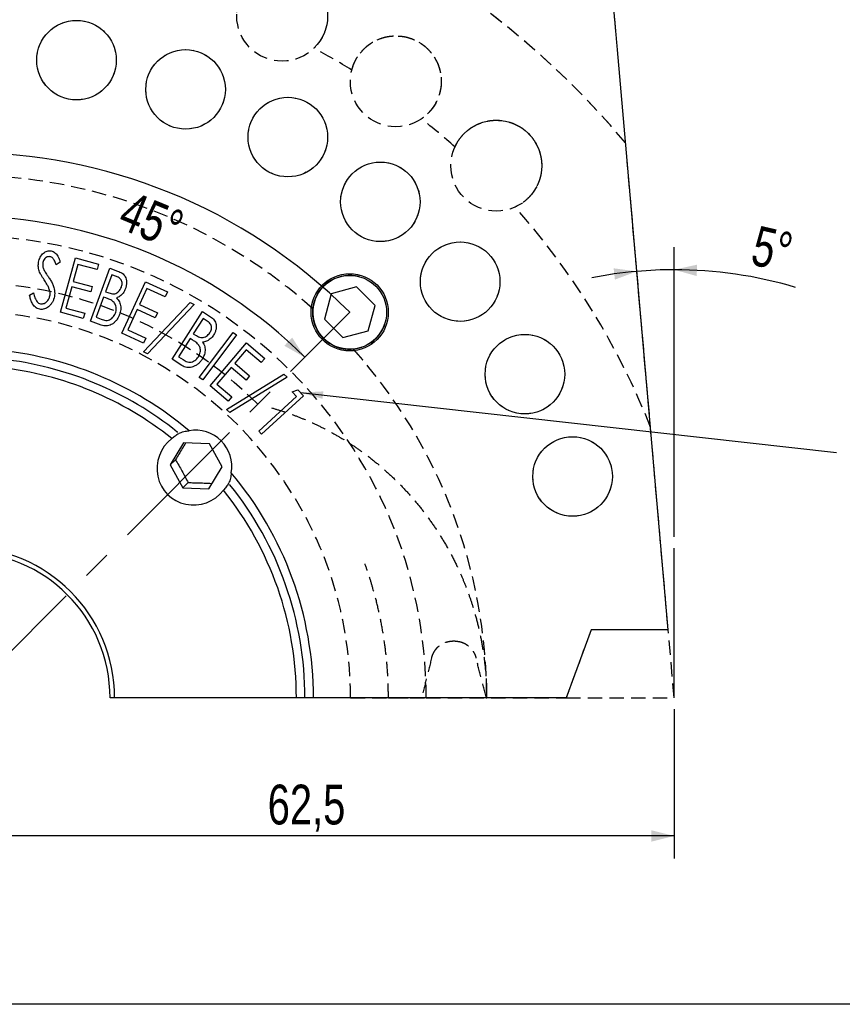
# Model space of a CAD drawing. Header units: millimetres. Extents: x 8 to 862, y 8 to 585.
# Tile 3 of 84: x 122 to 195, y 8 to 95. Entities that reach past the tile are written whole.
import ezdxf

# ---------------------------------------------------------------- set-up
doc = ezdxf.new("R2010")
doc.units = ezdxf.units.MM
doc.header["$PDSIZE"] = -1
doc.linetypes.add('CENTERX2', pattern=[20.32, 12.7, -2.54, 2.54, -2.54])
doc.linetypes.add('HIDDEN', pattern=[1.905, 1.27, -0.635])
for name, color, linetype in [('CENTERLINE', 4, 'CENTERX2'), ('DETAIL', 3, 'Continuous'), ('DIMENSIONS', 2, 'Continuous'), ('HIDDEN', 3, 'HIDDEN'), ('TEXT', 2, 'Continuous')]:
    doc.layers.add(name, color=color, linetype=linetype)
doc.layers.add('OUTLINE', color=7, linetype='Continuous', lineweight=25)
doc.styles.add('SLDTEXTSTYLE0', font='TXT', dxfattribs={"width": 0.75})
doc.dimstyles.new('SLDDIMSTYLE19', dxfattribs={"dimtxt": 0.18, "dimasz": 2, "dimexe": 0, "dimexo": 0.0625, "dimgap": 0, "dimtad": 0, "dimtih": 1, "dimtoh": 1, "dimdec": 0, "dimrnd": 1e-09, "dimzin": 0, "dimdsep": 46, "dimtxsty": 'Standard', "dimsah": 1, "dimcen": 0.09, "dimadec": 0, "dimazin": 0, "dimtfac": 2, "dimtdec": 0, "dimtofl": 0, "dimtmove": 0, "dimatfit": 3, "dimfxl": 0, "dimfrac": 2, "dimtolj": 1, "dimtzin": 0, "dimarcsym": 0})
doc.dimstyles.new('SLDDIMSTYLE2', dxfattribs={"dimtxt": 3.5, "dimasz": 2, "dimexe": 0, "dimexo": 0.0625, "dimgap": 0.875, "dimtad": 1, "dimrnd": 1e-09, "dimzin": 12, "dimdsep": 46, "dimtxsty": 'SLDTEXTSTYLE0', "dimsah": 1, "dimcen": 0.09, "dimadec": 0, "dimazin": 3, "dimtfac": 1, "dimtofl": 0, "dimtmove": 0, "dimatfit": 3, "dimfxl": 0, "dimfrac": 2, "dimtolj": 1, "dimtzin": 12, "dimarcsym": 0})
doc.dimstyles.new('SLDDIMSTYLE8', dxfattribs={"dimtxt": 3.5, "dimasz": 2, "dimexe": 0, "dimexo": 0.0625, "dimgap": 0.875, "dimtad": 1, "dimdec": 4, "dimzin": 12, "dimdsep": 46, "dimtxsty": 'SLDTEXTSTYLE0', "dimsah": 1, "dimcen": 0.09, "dimazin": 3, "dimtfac": 1, "dimtofl": 0, "dimtmove": 0, "dimatfit": 3, "dimfxl": 0, "dimfrac": 2, "dimtolj": 1, "dimtzin": 12, "dimarcsym": 0})

# ---------------------------------------------------------------- blocks, each defined once
blk = doc.blocks.new('_D_70')
at = {"layer": 'DIMENSIONS'}
blk.add_arc((117.359, 34.961), 42.397, 45, 90, dxfattribs=at)
for points in [[(117.359, 77.358), (119.347, 76.811), (119.37, 77.811)], [(147.338, 64.94), (146.236, 66.683), (145.546, 65.959)]]:
    blk.add_solid(points, dxfattribs=at)
at = {"layer": 'DIMENSIONS', "insert": (132.059, 79.646), "char_height": 3.5, "attachment_point": 1, "rotation": 337.5, "style": 'SLDTEXTSTYLE0'}
blk.add_mtext('45°', dxfattribs=at)
blk = doc.blocks.new('_D_72')
at = {"layer": 'DIMENSIONS'}
for p, q in [((117.359, 33.961), (117.359, 20.819)), ((179.859, 33.961), (179.859, 20.819)), ((179.859, 22.819), (117.359, 22.819))]:
    blk.add_line(p, q, dxfattribs=at)
for points in [[(117.359, 22.819), (119.359, 22.319), (119.359, 23.319)], [(179.859, 22.819), (177.859, 23.319), (177.859, 22.319)]]:
    blk.add_solid(points, dxfattribs=at)
at = {"layer": 'DIMENSIONS', "insert": (144.083, 27.331), "char_height": 3.5, "attachment_point": 1, "style": 'SLDTEXTSTYLE0'}
blk.add_mtext('62,5', dxfattribs=at)
blk = doc.blocks.new('_D_73')
at = {"layer": 'DIMENSIONS'}
blk.add_line((179.859, 49.133), (179.859, 74.648), dxfattribs=at)
for start, end in [(95, 101.07347), (90, 95), (73.52764, 90)]:
    blk.add_arc((179.859, 34.961), 37.686, start, end, dxfattribs=at)
for points in [[(179.859, 72.648), (181.845, 72.095), (181.872, 73.094)], [(176.575, 72.504), (174.531, 72.774), (174.644, 71.78)]]:
    blk.add_solid(points, dxfattribs=at)
at = {"layer": 'DIMENSIONS', "insert": (187.249, 76.567), "char_height": 3.5, "attachment_point": 1, "rotation": 346.90855, "style": 'SLDTEXTSTYLE0'}
blk.add_mtext('5°', dxfattribs=at)

msp = doc.modelspace()

# ---------------------------------------------------------------- linework, layer by layer
at = {"color": 7, "linetype": 'Continuous', "lineweight": 0}
msp.add_point((151.30031, 68.90222), dxfattribs=at)
at = {"layer": 'CENTERLINE'}
msp.add_line((117.35918, 34.96109), (151.30031, 68.90222), dxfattribs=at)
at = {"layer": 'DETAIL'}
msp.add_arc((151.30031, 68.90222), 3.25, 75, 345, dxfattribs=at)
msp.add_arc((151.30031, 68.90222), 3.25, 75, 345, dxfattribs=at)
at = {"layer": 'HIDDEN'}
for p, q in [((179.33425, 40.96109), (176.06286, 78.35323)), ((172.543, 40.96109), (170.35918, 34.96109)), ((179.33425, 40.96109), (172.543, 40.96109)), ((179.85918, 34.96109), (179.33425, 40.96109)), ((160.57525, 39.96109), (160.33636, 39.96109)), ((151.37801, 34.96109), (157.62191, 34.96109)), ((154.70918, 34.96109), (158.0304, 34.96109)), ((158.0304, 34.96109), (170.35918, 34.96109)), ((163.32639, 34.96109), (163.35918, 34.96109)), ((170.35918, 34.96109), (179.85918, 34.96109))]:
    msp.add_line(p, q, dxfattribs=at)
for centre, radius in [((145.35764, 95.00398), 4), ((127.25713, 91.09513), 3.5), ((155.35862, 89.22991), 4), ((136.85433, 88.52357), 3.5), ((145.85918, 84.32454), 3.5), ((164.20501, 81.80691), 4), ((153.99808, 78.62562), 3.5), ((161.02372, 71.59998), 3.5), ((151.30031, 68.90222), 3.25), ((166.72263, 63.46109), 3.5), ((170.92166, 54.45624), 3.5)]:
    msp.add_circle(centre, radius, dxfattribs=at)
for radius, start, end in [(76, 39.9913068, 140.0086932), (76, 39.9913068, 82.4391568), (64.95, 58.3046094, 61.6953906), (64.95, 48.3046094, 51.6953906), (46, 48.1240038, 86.8759962), (46, 48.1240038, 86.8759962), (64.95, 21.5408666, 41.6953906), (40.67122, 0, 180), (36.55, 45, 135), (36.55, 45, 135), (34.01882, 0, 180), (46, 0, 41.8759962), (46, 0, 41.8759962)]:
    msp.add_arc((117.35918, 34.96109), radius, start, end, dxfattribs=at)
for points, knots in [([(141.36938, 95.31018), (141.38697, 95.46773), (141.42223, 95.78339), (141.54381, 96.2379), (141.71306, 96.67475), (141.93393, 97.09019), (142.20525, 97.48162), (142.52772, 97.84496), (142.90058, 98.17372), (143.29455, 98.44153), (143.69833, 98.65172), (144.10123, 98.8099), (144.50425, 98.91917), (144.8987, 98.98315), (145.27632, 99.00904), (145.64474, 98.99931), (145.998, 98.95689), (146.33123, 98.88841), (146.66242, 98.79069), (146.98656, 98.6624), (147.29925, 98.50649), (147.63689, 98.30027), (147.98372, 98.03331), (148.3318, 97.69365), (148.63358, 97.31597), (148.88819, 96.90448), (149.08617, 96.47699), (149.22948, 96.04097), (149.32039, 95.60492), (149.36176, 95.17297), (149.35676, 94.7478), (149.3083, 94.33415), (149.20837, 93.88631), (149.0413, 93.41253), (148.78932, 92.92633), (148.49489, 92.50077), (148.26129, 92.2561), (148.15581, 92.14562)], [0, 0, 0, 0, 0.03441578, 0.06895525, 0.10349959, 0.13792268, 0.17254143, 0.20731243, 0.24204361, 0.27660793, 0.30402444, 0.33149758, 0.35888024, 0.38053764, 0.40224705, 0.42387907, 0.44197981, 0.460131, 0.47821957, 0.49637154, 0.51458899, 0.53274261, 0.55843152, 0.58413587, 0.61213225, 0.64014859, 0.6692329, 0.69842565, 0.72755224, 0.75707524, 0.78670281, 0.81635283, 0.84590655, 0.88618371, 0.92655845, 0.96683737, 1, 1, 1, 1]), ([(151.48412, 90.22402), (151.52881, 90.37612), (151.61834, 90.68086), (151.81699, 91.10735), (152.05954, 91.50817), (152.34918, 91.87895), (152.68436, 92.21732), (153.06502, 92.51914), (153.48931, 92.77816), (153.9238, 92.97349), (154.35794, 93.11038), (154.78218, 93.19619), (155.19806, 93.23381), (155.59762, 93.22833), (155.97401, 93.18824), (156.33514, 93.1147), (156.67566, 93.01157), (156.99194, 92.88626), (157.30113, 92.73251), (157.59808, 92.5499), (157.87893, 92.34205), (158.17564, 92.08034), (158.47084, 91.7572), (158.75466, 91.36227), (158.98626, 90.93791), (159.16555, 90.48847), (159.28629, 90.03309), (159.35171, 89.57881), (159.36552, 89.1336), (159.33125, 88.70103), (159.25249, 88.28318), (159.13295, 87.88423), (158.95676, 87.46055), (158.70996, 87.02298), (158.37738, 86.58792), (158.01353, 86.21996), (157.74099, 86.01957), (157.61793, 85.92908)], [0, 0, 0, 0, 0.0344158, 0.06895515, 0.10349966, 0.13792265, 0.17254148, 0.2073124, 0.24204352, 0.27660792, 0.30402453, 0.33149758, 0.35888017, 0.38053763, 0.40224699, 0.423879, 0.44197969, 0.46013107, 0.47821964, 0.49637156, 0.51458901, 0.53274263, 0.55843149, 0.58413577, 0.61213219, 0.64014857, 0.66923284, 0.69842564, 0.72755231, 0.7570753, 0.78670285, 0.81635287, 0.84590658, 0.88618367, 0.92655843, 0.96683732, 1, 1, 1, 1]), ([(160.56199, 83.45872), (160.63241, 83.60075), (160.7735, 83.88532), (161.0432, 84.27083), (161.35166, 84.62344), (161.70129, 84.93829), (162.09013, 85.21332), (162.51742, 85.44445), (162.98024, 85.62586), (163.44205, 85.74277), (163.89337, 85.80219), (164.32606, 85.81302), (164.74216, 85.77787), (165.1347, 85.70308), (165.4984, 85.59825), (165.84128, 85.46311), (166.15872, 85.30242), (166.44843, 85.12409), (166.72622, 84.91899), (166.98695, 84.68758), (167.22745, 84.43412), (167.4742, 84.12487), (167.7088, 83.75538), (167.91974, 83.31716), (168.07413, 82.85903), (168.17265, 82.38528), (168.21247, 81.91586), (168.19801, 81.45712), (168.1343, 81.01628), (168.02545, 80.59622), (167.87532, 80.1984), (167.68832, 79.82627), (167.44124, 79.43962), (167.1222, 79.05156), (166.71913, 78.68086), (166.29691, 78.38167), (165.99372, 78.23164), (165.85681, 78.1639)], [0, 0, 0, 0, 0.03441591, 0.06895526, 0.1034996, 0.1379226, 0.17254146, 0.20731229, 0.24204359, 0.27660802, 0.30402456, 0.33149761, 0.3588802, 0.38053769, 0.402247, 0.42387901, 0.44197963, 0.46013098, 0.47821975, 0.49637153, 0.51458888, 0.53274254, 0.55843152, 0.58413574, 0.61213214, 0.64014873, 0.66923288, 0.69842569, 0.72755225, 0.75707527, 0.78670284, 0.81635284, 0.84590656, 0.88618368, 0.92655845, 0.96683726, 1, 1, 1, 1]), ([(177.77281, 58.80844), (177.7228, 59.38009), (177.62278, 60.52338), (177.47391, 62.22494), (177.32591, 63.91663), (177.1649, 65.75683), (176.99134, 67.74073), (176.80561, 69.86357), (176.62157, 71.96718), (176.41843, 74.2891), (176.19687, 76.8215), (175.95736, 79.55904), (175.79989, 81.35905), (175.72115, 82.25901)], [0, 0, 0, 0, 0.06977122, 0.13954296, 0.20943678, 0.27933101, 0.36913129, 0.458953, 0.54877961, 0.63858676, 0.75905011, 0.87953059, 1, 1, 1, 1]), ([(148.06513, 69.21229), (147.98023, 69.28805), (147.81016, 69.43981), (147.58639, 69.63583), (147.38941, 69.80654), (147.22542, 69.94711), (147.09525, 70.05775), (147.00104, 70.13724), (146.94565, 70.18388), (146.92839, 70.19836), (146.94947, 70.1806), (147.00995, 70.1298), (147.10722, 70.04761), (147.24, 69.93464), (147.40741, 69.79103), (147.60616, 69.61861), (147.82511, 69.42658), (147.98755, 69.28155), (148.06513, 69.21229)], [0, 0, 0, 0, 0.0629023, 0.12600441, 0.18890577, 0.25181299, 0.31492161, 0.37782854, 0.4406061, 0.50358444, 0.56636282, 0.62897078, 0.69177806, 0.7543868, 0.81708507, 0.87998188, 0.94267982, 1, 1, 1, 1]), ([(151.61038, 65.66704), (151.49257, 65.65956), (151.25661, 65.64456), (150.89929, 65.67117), (150.54424, 65.73419), (150.19572, 65.83887), (149.85856, 65.98224), (149.54256, 66.16044), (149.25241, 66.37088), (148.99009, 66.60775), (148.75718, 66.86844), (148.55689, 67.1493), (148.3891, 67.44492), (148.25259, 67.75633), (148.15001, 68.08022), (148.08224, 68.41227), (148.04173, 68.79194), (148.05652, 69.05756), (148.06513, 69.21229)], [0, 0, 0, 0, 0.06327573, 0.12673552, 0.18999069, 0.25345678, 0.31713628, 0.38058339, 0.44117876, 0.50197877, 0.56257117, 0.62115972, 0.67993397, 0.73853292, 0.79797187, 0.85758858, 0.91704347, 1, 1, 1, 1]), ([(148.06513, 69.21229), (148.05765, 69.09448), (148.04265, 68.85852), (148.06926, 68.5012), (148.13228, 68.14615), (148.23696, 67.79763), (148.38033, 67.46048), (148.55854, 67.14447), (148.76897, 66.85431), (149.00584, 66.592), (149.26654, 66.35908), (149.54739, 66.1588), (149.84301, 65.991), (150.15442, 65.8545), (150.47831, 65.75192), (150.81036, 65.68415), (151.19003, 65.64364), (151.45565, 65.65843), (151.61038, 65.66704)], [0, 0, 0, 0, 0.06327517, 0.12673534, 0.18999055, 0.25345599, 0.31713566, 0.38058337, 0.44117789, 0.50197885, 0.56257129, 0.62115988, 0.67993417, 0.73853303, 0.79797143, 0.85758853, 0.91704376, 1, 1, 1, 1]), ([(151.61038, 65.66704), (151.68614, 65.58214), (151.83791, 65.41207), (152.03392, 65.1883), (152.20464, 64.99131), (152.3452, 64.82733), (152.45584, 64.69716), (152.53533, 64.60295), (152.58198, 64.54755), (152.59645, 64.5303), (152.5787, 64.55138), (152.52789, 64.61186), (152.44571, 64.70913), (152.33273, 64.8419), (152.18912, 65.00932), (152.0167, 65.20807), (151.82467, 65.42701), (151.67965, 65.58946), (151.61038, 65.66704)], [0, 0, 0, 0, 0.06290217, 0.12600428, 0.18890575, 0.25181298, 0.31492161, 0.37782849, 0.44060608, 0.50358547, 0.56636281, 0.62897078, 0.69177806, 0.75438782, 0.81708512, 0.87998194, 0.94268065, 1, 1, 1, 1]), ([(144.42475, 60.4932), (144.7866, 60.3855), (145.51067, 60.16997), (146.57841, 59.78411), (147.62989, 59.35384), (148.67303, 58.87024), (149.70543, 58.33323), (150.72444, 57.74213), (151.71633, 57.10453), (152.74859, 56.37259), (153.81122, 55.53398), (154.89255, 54.57848), (155.92265, 53.56289), (156.897, 52.49196), (157.81124, 51.37054), (158.664, 50.1987), (159.45245, 48.97859), (160.17575, 47.71369), (160.77982, 46.50991), (161.28004, 45.37974), (161.69215, 44.33239), (162.06038, 43.26844), (162.41607, 42.08326), (162.74094, 40.77253), (163.01602, 39.33474), (163.21223, 37.88292), (163.33598, 36.42349), (163.35146, 35.44819), (163.35918, 34.96109)], [0, 0, 0, 0, 0.0335752, 0.06718415, 0.10079356, 0.13436923, 0.1690761, 0.20381938, 0.23856303, 0.27327033, 0.31553835, 0.3579341, 0.4003959, 0.44285888, 0.48525759, 0.52752755, 0.57010346, 0.6127117, 0.65528784, 0.68812348, 0.72098843, 0.75385346, 0.78668922, 0.82928748, 0.87198131, 0.91470747, 0.95740153, 1, 1, 1, 1]), ([(154.70918, 34.96109), (154.70198, 35.49758), (154.68758, 36.57086), (154.57164, 38.17718), (154.38582, 39.78727), (154.12137, 41.3974), (153.77989, 43.00387), (153.40456, 44.42975), (153.02458, 45.67987), (152.77392, 46.39649), (152.64853, 46.75499)], [0, 0, 0, 0, 0.13375925, 0.26759027, 0.4013495, 0.53777862, 0.67428387, 0.81071299, 0.90530577, 1, 1, 1, 1]), ([(158.50876, 38.47873), (158.54035, 38.58441), (158.60447, 38.79886), (158.76268, 39.0908), (158.96297, 39.35387), (159.20145, 39.57557), (159.47483, 39.75423), (159.76042, 39.87529), (160.05106, 39.94798), (160.24057, 39.95669), (160.33636, 39.96109)], [0, 0, 0, 0, 0.12622708, 0.25615147, 0.38240338, 0.51224577, 0.63980096, 0.77098553, 0.88423983, 1, 1, 1, 1]), ([(160.57525, 39.96109), (160.68277, 39.95555), (160.89685, 39.94453), (161.21247, 39.85544), (161.5089, 39.71587), (161.78087, 39.52288), (162.01513, 39.28806), (162.20904, 39.01305), (162.3439, 38.74033), (162.39889, 38.55486), (162.42146, 38.47873)], [0, 0, 0, 0, 0.13026707, 0.25937968, 0.39229869, 0.52030138, 0.65209293, 0.77877977, 0.90919935, 1, 1, 1, 1]), ([(158.50876, 38.47873), (158.3623, 37.89285), (158.06936, 36.72097), (157.77107, 35.54775), (157.62191, 34.96109)], [0, 0, 0, 0, 0.49995166, 1, 1, 1, 1]), ([(163.32639, 34.96109), (163.17682, 35.54717), (162.87766, 36.71942), (162.57353, 37.89226), (162.42146, 38.47873)], [0, 0, 0, 0, 0.49995733, 1, 1, 1, 1])]:
    msp.add_open_spline(points, degree=3, knots=knots, dxfattribs=at)
at = {"layer": 'OUTLINE'}
for p, q in [((179.33425, 40.96109), (174.86877, 92.00185)), ((125.83159, 68.90524), (127.15971, 73.6939)), ((127.15971, 73.6939), (129.19197, 73.131)), ((125.82422, 73.31491), (125.46865, 73.07153)), ((127.38307, 73.12399), (126.96841, 71.62659)), ((129.06076, 72.65924), (127.38307, 73.12399)), ((129.19197, 73.131), (129.06076, 72.65924)), ((128.48161, 68.12948), (130.19234, 72.77992)), ((130.36261, 72.2), (129.81474, 70.71162)), ((130.19234, 72.77992), (130.87343, 72.52953)), ((130.76225, 72.05276), (130.36261, 72.2)), ((126.8382, 71.15784), (126.31737, 69.27883)), ((128.50086, 70.6971), (126.8382, 71.15784)), ((126.96841, 71.62659), (128.63107, 71.16585)), ((128.63107, 71.16585), (128.50086, 70.6971)), ((131.22974, 67.07858), (133.32509, 71.5908)), ((133.32509, 71.5908), (135.25117, 70.69737)), ((151.89803, 71.13293), (149.66732, 70.53521)), ((153.53102, 69.49993), (151.89803, 71.13293)), ((123.12289, 70.41928), (123.47846, 70.60858)), ((129.64246, 70.24387), (128.98641, 68.46101)), ((129.83778, 70.17175), (129.64246, 70.24387)), ((129.81474, 70.71162), (130.01205, 70.6395)), ((133.45329, 70.99084), (132.79825, 69.57958)), ((135.04384, 70.25266), (133.45329, 70.99084)), ((135.25117, 70.69737), (135.04384, 70.25266)), ((149.66732, 70.53521), (149.0696, 68.3045)), ((132.79825, 69.57958), (134.37477, 68.84841)), ((133.15881, 65.42784), (137.26037, 69.77479)), ((137.60292, 69.5895), (133.49835, 65.24455)), ((137.26037, 69.77479), (137.60292, 69.5895)), ((152.9333, 67.26922), (153.53102, 69.49993)), ((127.84882, 68.34634), (125.83159, 68.90524)), ((126.31737, 69.27883), (127.98003, 68.8181)), ((127.98003, 68.8181), (127.84882, 68.34634)), ((128.98641, 68.46101), (129.4141, 68.30377)), ((132.59292, 69.13787), (131.7716, 67.36804)), ((134.16944, 68.4067), (132.59292, 69.13787)), ((134.37477, 68.84841), (134.16944, 68.4067)), ((135.67085, 64.77496), (138.34913, 68.96467)), ((138.34913, 68.96467), (138.96612, 68.57004)), ((129.43012, 67.78093), (128.48161, 68.12948)), ((138.39421, 68.3587), (137.53583, 67.01655)), ((138.75579, 68.12733), (138.39421, 68.3587)), ((149.0696, 68.3045), (150.70259, 66.67151)), ((133.1418, 66.19216), (131.22974, 67.07858)), ((131.7716, 67.36804), (133.34813, 66.63687)), ((137.53583, 67.01655), (137.71412, 66.90237)), ((138.06443, 63.17189), (141.03819, 67.13123)), ((141.33266, 66.90987), (138.35891, 62.95054)), ((141.03819, 67.13123), (141.33266, 66.90987)), ((150.70259, 66.67151), (152.9333, 67.26922)), ((133.34813, 66.63687), (133.1418, 66.19216)), ((137.2664, 66.59487), (136.23976, 64.98931)), ((137.44269, 66.4827), (137.2664, 66.59487)), ((139.01778, 62.43155), (142.20788, 66.20659)), ((142.20788, 66.20659), (143.81746, 64.84641)), ((133.49835, 65.24455), (133.15881, 65.42784)), ((142.17383, 65.59861), (141.17623, 64.41772)), ((143.50296, 64.47482), (142.17383, 65.59861)), ((136.53022, 64.22508), (135.67085, 64.77496)), ((136.23976, 64.98931), (136.62738, 64.74191)), ((141.17623, 64.41772), (142.49434, 63.30294)), ((143.81746, 64.84641), (143.50296, 64.47482)), ((140.86374, 64.04813), (139.61273, 62.56776)), ((140.46203, 60.34674), (145.51312, 63.47074)), ((142.18184, 62.93335), (140.86374, 64.04813)), ((142.49434, 63.30294), (142.18184, 62.93335)), ((145.51312, 63.47074), (145.79256, 63.20631)), ((138.35891, 62.95054), (138.06443, 63.17189)), ((140.61634, 61.08038), (139.01778, 62.43155)), ((139.61273, 62.56776), (140.93084, 61.45298)), ((145.79256, 63.20631), (140.73948, 60.08432)), ((147.22481, 61.54633), (143.54092, 58.16993)), ((146.22622, 61.91192), (146.73503, 62.08019)), ((146.61584, 61.48624), (146.22622, 61.91192)), ((146.73503, 62.08019), (147.22481, 61.54633)), ((140.93084, 61.45298), (140.61634, 61.08038)), ((143.29252, 58.44036), (146.61584, 61.48624)), ((140.73948, 60.08432), (140.46203, 60.34674)), ((143.54092, 58.16993), (143.29252, 58.44036)), ((136.66563, 57.40215), (135.50629, 55.46966)), ((138.94552, 57.32058), (136.66563, 57.40215)), ((140.06607, 55.30652), (138.94552, 57.32058)), ((135.96459, 55.92796), (135.50629, 55.46966)), ((135.50629, 55.46966), (136.62684, 53.4556)), ((138.90673, 53.37403), (140.06607, 55.30652)), ((137.08514, 53.9139), (136.62684, 53.4556)), ((140.74681, 53.72993), (140.76367, 53.76146)), ((136.62684, 53.4556), (138.90673, 53.37403)), ((179.85918, 34.96109), (179.85918, 48.13291)), ((172.543, 40.96109), (170.35918, 34.96109)), ((179.33425, 40.96109), (172.543, 40.96109)), ((130.6046, 34.96109), (130.20918, 34.96109)), ((146.60918, 34.96109), (130.6046, 34.96109)), ((147.35918, 34.96109), (146.60918, 34.96109)), ((148.10918, 34.96109), (147.35918, 34.96109)), ((170.35918, 34.96109), (148.10918, 34.96109)), ((832, 8), (8, 8))]:
    msp.add_line(p, q, dxfattribs=at)
at = {"layer": 'OUTLINE', "flags": 128}
msp.add_lwpolyline([(136.15955, 58.36558), (136.15588, 58.36364), (136.12803, 58.34872)], dxfattribs=at)
at = {"layer": 'OUTLINE'}
for centre, radius in [((127.25713, 91.09513), 3.5), ((136.85433, 88.52357), 3.5), ((145.85918, 84.32454), 3.5), ((153.99808, 78.62562), 3.5), ((161.02372, 71.59998), 3.5), ((151.30031, 68.90222), 3.4), ((151.30031, 68.90222), 3.25), ((166.72263, 63.46109), 3.5), ((170.92166, 54.45624), 3.5)]:
    msp.add_circle(centre, radius, dxfattribs=at)
for radius, start, end in [(48, 45, 135), (30.75, 49.8937328, 85.1062672), (30, 51.2748168, 83.7251832), (29.25, 51.3325035, 83.6674965), (30.75, 0, 40.1062672), (30, 0, 38.7251832), (29.25, 0, 38.6674965), (13.24542, 0, 180), (12.85, 0, 180)]:
    msp.add_arc((117.35918, 34.96109), radius, start, end, dxfattribs=at)
for start_param, end_param in [(2.20229385, 4.08089146), (4.59134766, 7.97502295)]:
    msp.add_ellipse((137.63108, 55.23298), major_axis=(-2.35855, -2.35855), ratio=0.97437006, start_param=start_param, end_param=end_param, dxfattribs=at)
for points, knots in [([(174.86877, 92.00185), (174.85583, 92.14965), (174.82997, 92.44525), (174.79111, 92.8895), (174.75233, 93.33265), (174.71605, 93.74728), (174.68261, 94.12969), (174.65177, 94.48198), (174.62167, 94.82615), (174.58857, 95.20442), (174.56012, 95.52967), (174.53654, 95.79926), (174.51752, 96.01652), (174.49854, 96.23355), (174.4826, 96.4158), (174.47205, 96.53632), (174.47071, 96.55161), (174.47003, 96.5594)], [0, 0, 0, 0, 0.0739244, 0.14784562, 0.22303139, 0.29820984, 0.36050986, 0.42280214, 0.48640528, 0.54999575, 0.63990032, 0.68592804, 0.73194453, 0.79944874, 0.86866412, 0.93316695, 1, 1, 1, 1]), ([(123.91917, 73.32393), (123.93641, 73.39837), (123.9709, 73.54726), (124.06192, 73.75876), (124.18595, 73.95225), (124.33397, 74.10724), (124.49812, 74.21675), (124.66434, 74.28765), (124.84377, 74.32101), (124.96325, 74.30599), (125.02293, 74.29849)], [0, 0, 0, 0, 0.140037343, 0.280115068, 0.420152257, 0.56006687, 0.670060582, 0.780069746, 0.890130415, 1, 1, 1, 1]), ([(124.91777, 73.79668), (124.86135, 73.80211), (124.74846, 73.81297), (124.58702, 73.74639), (124.45346, 73.6261), (124.34814, 73.46542), (124.3159, 73.33639), (124.29978, 73.27185)], [0, 0, 0, 0, 0.18631753, 0.37285355, 0.55975302, 0.77977353, 1, 1, 1, 1]), ([(125.46865, 73.07153), (125.44899, 73.1278), (125.40967, 73.24032), (125.34103, 73.40521), (125.26645, 73.55443), (125.16819, 73.67298), (125.05386, 73.75898), (124.96311, 73.78412), (124.91777, 73.79668)], [0, 0, 0, 0, 0.18684844, 0.37364199, 0.56037409, 0.70696597, 0.85357696, 1, 1, 1, 1]), ([(125.02293, 74.29849), (125.08356, 74.28262), (125.20483, 74.2509), (125.36277, 74.14601), (125.49741, 74.01502), (125.6201, 73.8279), (125.72929, 73.59313), (125.79257, 73.40766), (125.82422, 73.31491)], [0, 0, 0, 0, 0.13994326, 0.27990636, 0.41987699, 0.55983663, 0.77987441, 1, 1, 1, 1]), ([(123.96925, 72.54068), (123.94844, 72.61185), (123.90681, 72.75426), (123.88742, 72.96065), (123.89131, 73.15144), (123.90988, 73.26642), (123.91917, 73.32393)], [0, 0, 0, 0, 0.27992464, 0.5600283, 0.7799196, 1, 1, 1, 1]), ([(124.29978, 73.27185), (124.29064, 73.20698), (124.27236, 73.07725), (124.2949, 72.89482), (124.34294, 72.73346), (124.38627, 72.64034), (124.40795, 72.59376)], [0, 0, 0, 0, 0.279987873, 0.559947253, 0.779887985, 1, 1, 1, 1]), ([(124.40695, 71.76443), (124.31608, 71.90418), (124.18951, 72.09882), (124.0424, 72.3582), (123.99363, 72.47987), (123.96925, 72.54068)], [0, 0, 0, 0, 0.560106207, 0.780160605, 1, 1, 1, 1]), ([(124.40795, 72.59376), (124.47541, 72.48417), (124.59589, 72.28844), (124.72621, 72.09914), (124.78355, 72.01583)], [0, 0, 0, 0, 0.559939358, 1, 1, 1, 1]), ([(124.78355, 72.01583), (124.84745, 71.91978), (124.97524, 71.7277), (125.13994, 71.42318), (125.26207, 71.12447), (125.32219, 70.8334), (125.34378, 70.56081), (125.31818, 70.38099), (125.30539, 70.29108)], [0, 0, 0, 0, 0.186735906, 0.373422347, 0.560014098, 0.706679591, 0.853344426, 1, 1, 1, 1]), ([(131.20296, 71.11626), (131.22025, 71.1689), (131.25483, 71.27418), (131.27245, 71.44045), (131.2545, 71.60678), (131.18743, 71.76441), (131.06978, 71.89179), (130.92358, 71.98772), (130.81605, 72.03108), (130.76225, 72.05276)], [0, 0, 0, 0, 0.14017692, 0.28034243, 0.42037451, 0.56021356, 0.70655464, 0.85320654, 1, 1, 1, 1]), ([(130.87343, 72.52953), (130.94066, 72.50315), (131.0751, 72.45042), (131.26445, 72.34439), (131.43428, 72.20728), (131.55798, 72.02641), (131.64086, 71.80073), (131.67148, 71.53941), (131.64828, 71.25475), (131.59111, 71.07428), (131.56253, 70.98405)], [0, 0, 0, 0, 0.11210549, 0.2241688, 0.33608851, 0.44798992, 0.55997322, 0.70662123, 0.85331821, 1, 1, 1, 1]), ([(124.8787, 70.86199), (124.84639, 70.95177), (124.78174, 71.13135), (124.62066, 71.43231), (124.48801, 71.63845), (124.40695, 71.76443)], [0, 0, 0, 0, 0.27993548, 0.55995062, 1, 1, 1, 1]), ([(130.01205, 70.6395), (130.07714, 70.6171), (130.20729, 70.5723), (130.40908, 70.52655), (130.61876, 70.52859), (130.8166, 70.60947), (130.98245, 70.74542), (131.11749, 70.91707), (131.17447, 71.04986), (131.20296, 71.11626)], [0, 0, 0, 0, 0.14022807, 0.28039134, 0.42017847, 0.55994264, 0.70657986, 0.85327197, 1, 1, 1, 1]), ([(124.02133, 69.17529), (123.94741, 69.19528), (123.79957, 69.23525), (123.60777, 69.36625), (123.45161, 69.53509), (123.31229, 69.77065), (123.20007, 70.06786), (123.14863, 70.30211), (123.12289, 70.41928)], [0, 0, 0, 0, 0.13984713, 0.27966587, 0.41960309, 0.55965774, 0.77974425, 1, 1, 1, 1]), ([(123.47846, 70.60858), (123.49393, 70.53628), (123.52486, 70.39168), (123.59216, 70.18027), (123.6753, 69.99075), (123.78237, 69.83381), (123.91028, 69.70904), (124.02242, 69.67438), (124.07842, 69.65706)], [0, 0, 0, 0, 0.18683741, 0.37365494, 0.56044307, 0.70713457, 0.85372504, 1, 1, 1, 1]), ([(125.30539, 70.29108), (125.28534, 70.20541), (125.24526, 70.0341), (125.13516, 69.79267), (124.98318, 69.57604), (124.80938, 69.40224), (124.62469, 69.27053), (124.4341, 69.18639), (124.22741, 69.14961), (124.09003, 69.16673), (124.02133, 69.17529)], [0, 0, 0, 0, 0.14008802, 0.28013469, 0.42013996, 0.56015042, 0.67019373, 0.78016279, 0.89005904, 1, 1, 1, 1]), ([(124.07842, 69.65706), (124.13463, 69.65087), (124.24711, 69.63849), (124.41296, 69.684), (124.5618, 69.76519), (124.69088, 69.88056), (124.79081, 70.02414), (124.86971, 70.18369), (124.89707, 70.29868), (124.91076, 70.35618)], [0, 0, 0, 0, 0.13975982, 0.27967149, 0.41971522, 0.55969656, 0.70641576, 0.85318908, 1, 1, 1, 1]), ([(124.91076, 70.35618), (124.91795, 70.40344), (124.93234, 70.49802), (124.92564, 70.66955), (124.8965, 70.78904), (124.8787, 70.86199)], [0, 0, 0, 0, 0.28004081, 0.56041755, 1, 1, 1, 1]), ([(131.56253, 70.98405), (131.53468, 70.91547), (131.47897, 70.77833), (131.35904, 70.59061), (131.22375, 70.43419), (131.07554, 70.31444), (130.92529, 70.22393), (130.81458, 70.1878), (130.75925, 70.16975)], [0, 0, 0, 0, 0.18668642, 0.37333944, 0.55999416, 0.70658452, 0.85337926, 1, 1, 1, 1]), ([(130.42972, 69.8893), (130.37846, 69.92319), (130.2759, 69.991), (130.07485, 70.07994), (129.9277, 70.13693), (129.83778, 70.17175)], [0, 0, 0, 0, 0.27980974, 0.55988554, 1, 1, 1, 1]), ([(130.67712, 68.8246), (130.6994, 68.8942), (130.74396, 69.03341), (130.75592, 69.25378), (130.72555, 69.45617), (130.65509, 69.6309), (130.55977, 69.77612), (130.47306, 69.85158), (130.42972, 69.8893)], [0, 0, 0, 0, 0.18665137, 0.37334208, 0.55991156, 0.70656849, 0.85332293, 1, 1, 1, 1]), ([(130.75925, 70.16975), (130.81025, 70.11577), (130.91223, 70.00783), (131.0368, 69.82119), (131.11335, 69.61039), (131.1505, 69.38634), (131.1489, 69.15584), (131.11403, 68.92413), (131.06514, 68.77631), (131.0407, 68.7024)], [0, 0, 0, 0, 0.14005758, 0.28004235, 0.41994473, 0.55990701, 0.70658346, 0.85330359, 1, 1, 1, 1]), ([(129.4141, 68.30377), (129.48309, 68.27979), (129.62107, 68.23185), (129.83624, 68.18637), (130.05855, 68.19692), (130.26608, 68.28724), (130.44089, 68.43252), (130.58616, 68.61317), (130.6468, 68.75412), (130.67712, 68.8246)], [0, 0, 0, 0, 0.1402068, 0.28037103, 0.42005381, 0.55985857, 0.7065332, 0.85326106, 1, 1, 1, 1]), ([(131.0407, 68.7024), (131.00373, 68.61257), (130.92981, 68.43295), (130.76648, 68.18993), (130.56333, 67.97981), (130.33817, 67.82716), (130.10614, 67.7315), (129.87861, 67.69617), (129.64822, 67.71067), (129.50284, 67.7575), (129.43012, 67.78093)], [0, 0, 0, 0, 0.14006803, 0.28009154, 0.42007339, 0.5600487, 0.67000984, 0.77998629, 0.88995538, 1, 1, 1, 1]), ([(138.96612, 68.57004), (139.02653, 68.52945), (139.14732, 68.44829), (139.31111, 68.30338), (139.44972, 68.13257), (139.5338, 67.92838), (139.56821, 67.68855), (139.54172, 67.42477), (139.45841, 67.14939), (139.36326, 66.98404), (139.31568, 66.90136)], [0, 0, 0, 0, 0.11210788, 0.22419622, 0.33620184, 0.44808623, 0.56005791, 0.70664164, 0.85331134, 1, 1, 1, 1]), ([(138.99016, 67.1097), (139.01872, 67.15776), (139.07582, 67.25388), (139.12902, 67.41412), (139.14571, 67.58203), (139.11354, 67.7518), (139.02437, 67.90246), (138.90032, 68.02785), (138.80398, 68.09416), (138.75579, 68.12733)], [0, 0, 0, 0, 0.14018323, 0.28032066, 0.42041707, 0.56013738, 0.70656394, 0.85321459, 1, 1, 1, 1]), ([(137.71412, 66.90237), (137.77327, 66.86621), (137.89159, 66.7939), (138.08061, 66.7063), (138.28687, 66.66175), (138.49926, 66.6966), (138.69242, 66.79336), (138.86271, 66.93253), (138.94768, 67.05065), (138.99016, 67.1097)], [0, 0, 0, 0, 0.14021531, 0.28045385, 0.42021435, 0.56002496, 0.70659574, 0.85331261, 1, 1, 1, 1]), ([(139.31568, 66.90136), (139.27355, 66.84021), (139.18926, 66.71786), (139.03079, 66.56011), (138.86393, 66.43669), (138.69283, 66.35125), (138.52557, 66.29636), (138.40927, 66.28503), (138.35114, 66.27937)], [0, 0, 0, 0, 0.18662613, 0.37335982, 0.55998804, 0.70659822, 0.85335783, 1, 1, 1, 1]), ([(137.96552, 66.07605), (137.9221, 66.12034), (137.83522, 66.20899), (137.65702, 66.34131), (137.52398, 66.42907), (137.44269, 66.4827)], [0, 0, 0, 0, 0.27979402, 0.55986926, 1, 1, 1, 1]), ([(137.98355, 64.97729), (138.02056, 65.04081), (138.09458, 65.16785), (138.15296, 65.38211), (138.16518, 65.58756), (138.13249, 65.77421), (138.06894, 65.93692), (138, 66.02967), (137.96552, 66.07605)], [0, 0, 0, 0, 0.18668076, 0.37331977, 0.55986613, 0.70659072, 0.85329407, 1, 1, 1, 1]), ([(138.35114, 66.27937), (138.39006, 66.21557), (138.4679, 66.08799), (138.54721, 65.87685), (138.58027, 65.65387), (138.56763, 65.42561), (138.51754, 65.19937), (138.43394, 64.97896), (138.35403, 64.8443), (138.31408, 64.77697)], [0, 0, 0, 0, 0.14004997, 0.28003579, 0.41992153, 0.55993025, 0.70660477, 0.85329941, 1, 1, 1, 1]), ([(138.31408, 64.77697), (138.25827, 64.69677), (138.14667, 64.5364), (137.93383, 64.3325), (137.68699, 64.17266), (137.43264, 64.07162), (137.1837, 64.02961), (136.95241, 64.04379), (136.72983, 64.10998), (136.59677, 64.18671), (136.53022, 64.22508)], [0, 0, 0, 0, 0.1400573, 0.2800726, 0.42006886, 0.56003816, 0.67002854, 0.77996946, 0.8899636, 1, 1, 1, 1]), ([(136.62738, 64.74191), (136.6901, 64.70343), (136.81552, 64.62649), (137.0174, 64.53573), (137.23781, 64.4955), (137.46194, 64.53869), (137.6649, 64.6443), (137.84853, 64.78861), (137.93854, 64.91439), (137.98355, 64.97729)], [0, 0, 0, 0, 0.14021231, 0.28035441, 0.42001201, 0.55981289, 0.70647676, 0.85321162, 1, 1, 1, 1]), ([(135.63458, 57.79905), (135.73489, 57.87981), (135.93154, 58.03811), (136.14664, 58.17658), (136.25201, 58.24441)], [0, 0, 0, 0, 0.51013583, 1, 1, 1, 1]), ([(136.29261, 58.26443), (136.35196, 58.28963), (136.47949, 58.34379), (136.69107, 58.40619), (136.92281, 58.45615), (137.08664, 58.47222), (137.16856, 58.48026)], [0, 0, 0, 0, 0.22222198, 0.47756669, 0.73878974, 1, 1, 1, 1]), ([(136.84887, 57.39559), (136.84828, 57.3946), (136.7555, 57.23764), (136.56182, 56.91424), (136.26729, 56.42511), (136.0655, 56.09369), (135.96459, 55.92796)], [0, 0, 0, 0, 0.00208735, 0.33045409, 0.66516938, 1, 1, 1, 1]), ([(135.96459, 55.92796), (136.06036, 55.7659), (136.25186, 55.44184), (136.5356, 54.94174), (136.81429, 54.43144), (136.99485, 54.08643), (137.08514, 53.9139)], [0, 0, 0, 0, 0.2476452, 0.49520874, 0.74756147, 1, 1, 1, 1]), ([(140.87835, 54.77047), (140.87054, 54.6904), (140.85493, 54.53028), (140.80606, 54.29997), (140.74379, 54.08627), (140.68834, 53.9555), (140.66249, 53.89454)], [0, 0, 0, 0, 0.25524756, 0.51050476, 0.77181552, 1, 1, 1, 1]), ([(137.08514, 53.9139), (137.25453, 53.91119), (137.59327, 53.90577), (138.1018, 53.89196), (138.60752, 53.87232), (138.9694, 53.85477), (139.16115, 53.84386), (139.18769, 53.84235)], [0, 0, 0, 0, 0.2384875, 0.4769165, 0.71899312, 0.96111485, 1, 1, 1, 1]), ([(140.6425, 53.85392), (140.57486, 53.74884), (140.4364, 53.53373), (140.27811, 53.33707), (140.19714, 53.23649)], [0, 0, 0, 0, 0.488491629, 1, 1, 1, 1])]:
    msp.add_open_spline(points, degree=3, knots=knots, dxfattribs=at)

# ---------------------------------------------------------------- dimensions: what is measured, and where the dimension line sits
at = {"layer": 'DIMENSIONS'}
for base, line1, line2, picture, middle in [((178.21532, 72.6117), ((179.85918, 48.13291), (179.85918, 34.96109)), ((174.47003, 96.5594), (179.33425, 40.96109)), '_D_73', (188.39539, 71.66809)), ((133.58378, 74.13073), ((151.30031, 68.90222), (117.35918, 34.96109)), ((117.35918, 82.46109), (117.35918, 34.96109)), '_D_70', (133.58378, 74.13073))]:
    dim = msp.add_angular_dim_2l(base=base, line1=line1, line2=line2, dimstyle='SLDDIMSTYLE8', dxfattribs=at)
    dim.commit()
    dim.dimension.update_dxf_attribs({"geometry": picture, "text_midpoint": middle, "dimtype": 162})
dim = msp.add_linear_dim(base=(117.35918, 22.81889), p1=(179.85918, 34.96109), p2=(117.35918, 34.96109), dimstyle='SLDDIMSTYLE2', dxfattribs=at)
dim.commit()
dim.dimension.update_dxf_attribs({"geometry": '_D_72', "text_midpoint": (148.60918, 22.81889), "dimtype": 160})

# ---------------------------------------------------------------- leaders
at = {"layer": 'TEXT'}
msp.add_leader([(146.95769, 61.83749), (194.15056, 56.55738)], dimstyle='SLDDIMSTYLE19', dxfattribs=at)

doc.saveas('drawing.dxf')
